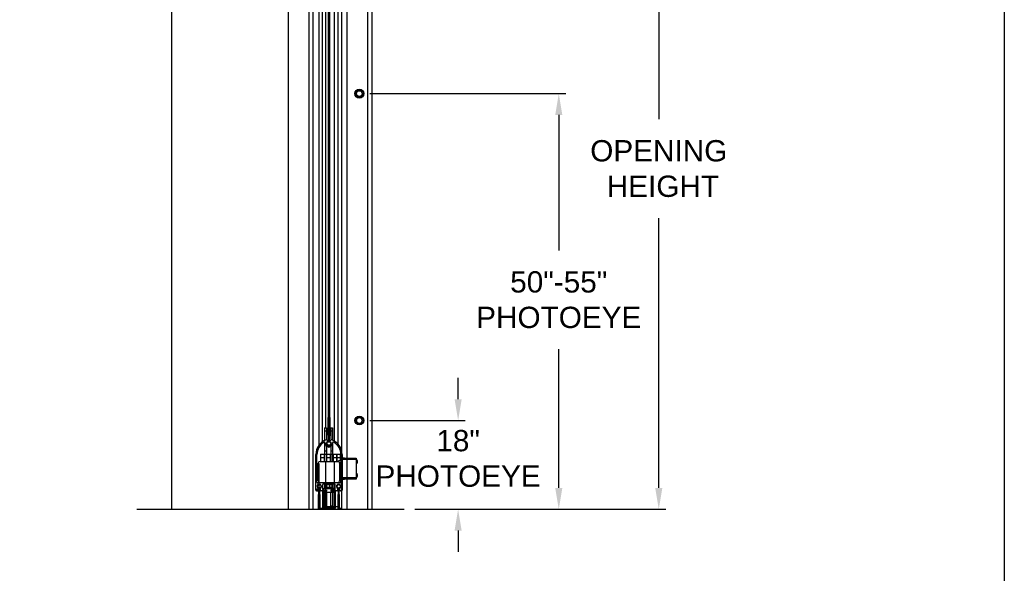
# Model space of a CAD drawing. Header units: inches. Extents: x 170 to 312, y 215 to 248.
# Tile 168 of 256: x 209.38 to 213.72, y 220.13 to 222.57. Entities that reach past the tile are written whole.
import ezdxf

# ---------------------------------------------------------------- set-up
doc = ezdxf.new("R2010")
doc.units = ezdxf.units.IN
doc.header["$LTSCALE"] = 0.25
doc.header["$MEASUREMENT"] = 0
doc.layers.add('ANNOTATIONS', color=1, linetype='Continuous')
doc.layers.add('STANDARD MOTOR RH', color=7, linetype='Continuous')
doc.styles.add('ARIAL', font='arial.ttf', dxfattribs={"height": 0.09375})
doc.dimstyles.new('STANDARD$0', dxfattribs={"dimtxt": 0.09375, "dimasz": 0.09375, "dimexe": 0.03125, "dimexo": 0.046875, "dimgap": 0.09, "dimtad": 0, "dimtih": 1, "dimtoh": 1, "dimdec": 4, "dimzin": 0, "dimdsep": 46, "dimtxsty": 'ARIAL', "dimcen": 0.09, "dimadec": 0, "dimazin": 0, "dimtfac": 1, "dimtdec": 4, "dimtofl": 0, "dimtmove": 0, "dimatfit": 1, "dimfxl": 1, "dimtolj": 1, "dimtzin": 0, "dimarcsym": 0})
pattern_1 = [(45, (208.718204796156, 214.5217454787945), (-0.08838834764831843, 0.08838834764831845), []), (135, (208.718204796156, 214.5217454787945), (-0.08838834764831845, -0.08838834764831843), [])]

# ---------------------------------------------------------------- blocks, each defined once
blk = doc.blocks.new('*D200')
at = {"layer": 'ANNOTATIONS', "color": 0, "lineweight": -2, "transparency": 16777216}
for p, q in [((211.3157528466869, 220.8998510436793), (211.3157528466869, 220.9936010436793)), ((210.9272767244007, 220.8061010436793), (211.3470028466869, 220.8061010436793)), ((211.125410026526, 220.4151128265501), (211.3470028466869, 220.4151128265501)), ((211.3157528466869, 220.3213628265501), (211.3157528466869, 220.2276128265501))]:
    blk.add_line(p, q, dxfattribs=at)
at = {"layer": 'ANNOTATIONS', "color": 0, "transparency": 16777216}
for points in [[(211.3001278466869, 220.8998510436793), (211.3313778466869, 220.8998510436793), (211.3157528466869, 220.8061010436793)], [(211.3001278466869, 220.3213628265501), (211.3313778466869, 220.3213628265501), (211.3157528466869, 220.4151128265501)]]:
    blk.add_solid(points, dxfattribs=at)
at = {"layer": 'defpoints', "color": 0, "transparency": 16777216}
for p in [(210.8804017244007, 220.8061010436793), (211.3157528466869, 220.8061010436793), (211.078535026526, 220.4151128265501)]:
    blk.add_point(p, dxfattribs=at)
at = {"layer": 'ANNOTATIONS', "color": 0, "transparency": 16777216, "insert": (211.3157528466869, 220.6387096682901), "char_height": 0.09375, "attachment_point": 5, "style": 'ARIAL'}
blk.add_mtext('\\A1;18"\\PPHOTOEYE', dxfattribs=at)
blk = doc.blocks.new('*D201')
at = {"layer": 'ANNOTATIONS', "color": 0, "lineweight": -2, "transparency": 16777216}
for p, q in [((210.9272767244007, 222.2455854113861), (211.79039545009, 222.2455854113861)), ((211.75914545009, 222.1518354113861), (211.75914545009, 221.55447991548)), ((211.75914545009, 220.5088628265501), (211.75914545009, 221.1208347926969)), ((211.125410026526, 220.4151128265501), (211.79039545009, 220.4151128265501))]:
    blk.add_line(p, q, dxfattribs=at)
at = {"layer": 'ANNOTATIONS', "color": 0, "transparency": 16777216}
for points in [[(211.74352045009, 222.1518354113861), (211.77477045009, 222.1518354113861), (211.75914545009, 222.2455854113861)], [(211.74352045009, 220.5088628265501), (211.77477045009, 220.5088628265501), (211.75914545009, 220.4151128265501)]]:
    blk.add_solid(points, dxfattribs=at)
at = {"layer": 'defpoints', "color": 0, "transparency": 16777216}
for p in [(210.8804017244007, 222.2455854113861), (211.75914545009, 222.2455854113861), (211.078535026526, 220.4151128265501)]:
    blk.add_point(p, dxfattribs=at)
at = {"layer": 'ANNOTATIONS', "color": 0, "transparency": 16777216, "insert": (211.75914545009, 221.3376573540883), "char_height": 0.09375, "attachment_point": 5, "style": 'ARIAL'}
blk.add_mtext('\\A1;50"-55"\\PPHOTOEYE', dxfattribs=at)
blk = doc.blocks.new('*D120')
at = {"layer": 'ANNOTATIONS', "color": 0, "lineweight": -2, "transparency": 16777216}
for p, q in [((210.6151519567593, 223.4151129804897), (212.2310143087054, 223.4151129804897)), ((212.1997643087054, 223.3213629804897), (212.1997643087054, 222.1325429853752)), ((212.1997643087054, 220.5088628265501), (212.1997643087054, 221.6976828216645)), ((211.125410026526, 220.4151128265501), (212.2310143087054, 220.4151128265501))]:
    blk.add_line(p, q, dxfattribs=at)
at = {"layer": 'ANNOTATIONS', "color": 0, "transparency": 16777216}
for points in [[(212.1841393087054, 223.3213629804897), (212.2153893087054, 223.3213629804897), (212.1997643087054, 223.4151129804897)], [(212.1841393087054, 220.5088628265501), (212.2153893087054, 220.5088628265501), (212.1997643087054, 220.4151128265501)]]:
    blk.add_solid(points, dxfattribs=at)
at = {"layer": 'defpoints', "color": 0, "transparency": 16777216}
for p in [(210.5682769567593, 223.4151129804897), (212.1997643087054, 223.4151129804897), (211.078535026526, 220.4151128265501)]:
    blk.add_point(p, dxfattribs=at)
at = {"layer": 'ANNOTATIONS', "color": 0, "transparency": 16777216, "insert": (212.1997643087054, 221.9151129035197), "char_height": 0.09375, "attachment_point": 5, "style": 'ARIAL'}
blk.add_mtext('\\A1;OPENING\\P HEIGHT', dxfattribs=at)

msp = doc.modelspace()

# ---------------------------------------------------------------- hatches: boundary and pattern name
at = {"layer": 'STANDARD MOTOR RH'}
h = msp.add_hatch(dxfattribs=at)
h.set_pattern_fill('ANSI37', color=256, style=0)
h.set_pattern_definition(pattern_1)
edge = h.paths.add_edge_path(flags=0)
edge.add_arc((210.7490432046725, 220.7431478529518), 0.001230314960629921, 330.0000000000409, 360.0000000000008)
edge.add_line((210.7502735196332, 220.7431478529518), (210.7502735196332, 220.8190977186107))
edge.add_line((210.7502735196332, 220.8190977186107), (210.7490432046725, 220.8190977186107))
edge.add_line((210.7490432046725, 220.8190977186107), (210.7490432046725, 220.7431478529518))
edge.add_line((210.7490432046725, 220.7431478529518), (210.7467720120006, 220.7392140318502))
edge.add_arc((210.7478374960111, 220.7385988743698), 0.001230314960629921, 149.999999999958, 180)
edge.add_line((210.7466071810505, 220.7385988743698), (210.7466071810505, 220.7139925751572))
edge.add_arc((210.7478374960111, 220.7139925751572), 0.001230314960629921, 180, 262.1835509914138)
edge.add_arc((210.7465825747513, 220.7048509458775), 0.007997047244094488, -262.1835509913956, 82.18355099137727, ccw=False)
edge.add_arc((210.7453276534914, 220.7139925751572), 0.001230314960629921, 277.8164490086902, 360.0000000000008)
edge.add_line((210.7465579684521, 220.7139925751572), (210.7465579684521, 220.7385988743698))
edge.add_arc((210.7453276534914, 220.7385988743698), 0.001230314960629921, 0, 30.00000000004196)
edge.add_line((210.746393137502, 220.7392140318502), (210.74412194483, 220.7431478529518))
edge.add_line((210.74412194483, 220.7431478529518), (210.74412194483, 220.8190977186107))
edge.add_line((210.74412194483, 220.8190977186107), (210.7428916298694, 220.8190977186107))
edge.add_line((210.7428916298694, 220.8190977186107), (210.7428916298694, 220.7431478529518))
edge.add_arc((210.74412194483, 220.7431478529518), 0.001230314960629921, 180, 209.9999999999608)
edge.add_line((210.7430564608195, 220.7425326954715), (210.7453276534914, 220.7385988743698))
edge.add_line((210.7453276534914, 220.7385988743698), (210.7453276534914, 220.7139925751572))
edge.add_arc((210.7465825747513, 220.7048509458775), 0.009227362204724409, 97.81644900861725, 442.1835509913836)
edge.add_line((210.7478374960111, 220.7139925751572), (210.7478374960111, 220.7385988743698))
edge.add_line((210.7478374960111, 220.7385988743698), (210.7501086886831, 220.7425326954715))
h = msp.add_hatch(dxfattribs=at)
h.set_pattern_fill('ANSI38', color=256, style=0)
h.set_pattern_definition([(45, (208.718204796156, 214.5217454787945), (-0.08838834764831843, 0.08838834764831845), []), (135, (208.718204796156, 214.5217454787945), (-0.2651650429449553, 0.08838834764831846), [0.3125, -0.1875])])
edge = h.paths.add_edge_path(flags=0)
edge.add_arc((210.7807075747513, 220.4991753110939), 0.003124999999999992, 270.0000000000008, 360.0000000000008)
edge.add_line((210.7838325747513, 220.4991753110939), (210.7838325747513, 220.5068555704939))
edge.add_arc((210.7807075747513, 220.5068555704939), 0.003124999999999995, 0, 47.18669650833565)
edge.add_arc((210.7894575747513, 220.5163003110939), 0.009750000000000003, -47.18669650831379, 227.186696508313, ccw=False)
edge.add_arc((210.7982075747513, 220.5068555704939), 0.003124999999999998, 132.8133034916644, 180)
edge.add_line((210.7950825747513, 220.5068555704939), (210.7950825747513, 220.4991753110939))
edge.add_arc((210.7982075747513, 220.4991753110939), 0.003124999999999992, 180, 270.0000000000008)
edge.add_line((210.7982075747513, 220.4960503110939), (210.8010825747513, 220.4960503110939))
edge.add_arc((210.8010825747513, 220.4991753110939), 0.003124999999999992, 270.0000000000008, 360.0000000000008)
edge.add_line((210.8042075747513, 220.4991753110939), (210.8042075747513, 220.6561253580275))
edge.add_arc((210.7354575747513, 220.6561253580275), 0.06875000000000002, 0, 70.05143277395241)
edge.add_arc((210.7572075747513, 220.7160503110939), 0.005000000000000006, 70.051432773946, 226.5075402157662)
edge.add_arc((210.7465825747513, 220.7048509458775), 0.0104375, -226.50754021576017, 46.507540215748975, ccw=False)
edge.add_arc((210.7359575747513, 220.7160503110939), 0.005000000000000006, 313.4924597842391, 469.94856722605)
edge.add_arc((210.7577075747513, 220.6561253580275), 0.06875, 109.9485672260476, 180)
edge.add_line((210.6889575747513, 220.6561253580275), (210.6889575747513, 220.4991753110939))
edge.add_arc((210.6920825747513, 220.4991753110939), 0.003124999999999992, 180, 270.0000000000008)
edge.add_line((210.6920825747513, 220.4960503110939), (210.6949575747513, 220.4960503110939))
edge.add_arc((210.6949575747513, 220.4991753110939), 0.003124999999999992, 270.0000000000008, 360.0000000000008)
edge.add_line((210.6980825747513, 220.4991753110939), (210.6980825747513, 220.5068555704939))
edge.add_arc((210.6949575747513, 220.5068555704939), 0.003124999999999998, 0, 47.18669650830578)
edge.add_arc((210.7037075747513, 220.5163003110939), 0.009750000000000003, -47.186696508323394, 227.186696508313, ccw=False)
edge.add_arc((210.7124575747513, 220.5068555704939), 0.003124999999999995, 132.8133034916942, 180)
edge.add_line((210.7093325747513, 220.5068555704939), (210.7093325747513, 220.4991753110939))
edge.add_arc((210.7124575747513, 220.4991753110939), 0.003124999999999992, 180, 270.0000000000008)
edge.add_line((210.7124575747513, 220.4960503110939), (210.7350200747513, 220.4960503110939))
edge.add_arc((210.7350200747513, 220.4976128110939), 0.001562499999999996, 270.0000000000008, 360.0000000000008)
edge.add_line((210.7365825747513, 220.4976128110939), (210.7365825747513, 220.4988628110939))
edge.add_arc((210.7350200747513, 220.4988628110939), 0.001562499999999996, 0, 90)
edge.add_line((210.7350200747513, 220.5004253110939), (210.7215825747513, 220.5004253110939))
edge.add_arc((210.7215825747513, 220.5035503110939), 0.003124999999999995, 180, 270, ccw=False)
edge.add_line((210.7184575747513, 220.5035503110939), (210.7184575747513, 220.5229253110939))
edge.add_arc((210.7215825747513, 220.5229253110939), 0.003124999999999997, 89.9999999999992, 180, ccw=False)
edge.add_line((210.7215825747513, 220.5260503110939), (210.7715825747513, 220.5260503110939))
edge.add_arc((210.7715825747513, 220.5229253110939), 0.003124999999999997, -7.958078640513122e-13, 89.9999999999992, ccw=False)
edge.add_line((210.7747075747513, 220.5229253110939), (210.7747075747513, 220.5035503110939))
edge.add_arc((210.7715825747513, 220.5035503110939), 0.003124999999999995, 270, 360, ccw=False)
edge.add_line((210.7715825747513, 220.5004253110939), (210.7581450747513, 220.5004253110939))
edge.add_arc((210.7581450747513, 220.4988628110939), 0.001562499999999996, 90, 180)
edge.add_line((210.7565825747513, 220.4988628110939), (210.7565825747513, 220.4976128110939))
edge.add_arc((210.7581450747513, 220.4976128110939), 0.001562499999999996, 180, 270.0000000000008)
edge.add_line((210.7581450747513, 220.4960503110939), (210.7807075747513, 220.4960503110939))
edge = h.paths.add_edge_path(flags=0)
edge.add_line((210.7960825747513, 220.5310503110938), (210.7490825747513, 220.5310503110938))
edge.add_arc((210.7465825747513, 220.5291753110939), 0.003125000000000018, 36.86989764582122, 143.1301023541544)
edge.add_line((210.7440825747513, 220.5310503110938), (210.6970825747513, 220.5310503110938))
edge.add_arc((210.6970825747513, 220.5341753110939), 0.003124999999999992, 180, 270, ccw=False)
edge.add_line((210.6939575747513, 220.5341753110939), (210.6939575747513, 220.6078337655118))
edge.add_arc((210.6920825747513, 220.6103337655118), 0.003125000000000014, 306.8698976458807, 413.130102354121)
edge.add_line((210.6939575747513, 220.6128337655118), (210.6939575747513, 220.6561253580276))
edge.add_arc((210.7577075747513, 220.6561253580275), 0.06374999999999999, 122.47572038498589, 180, ccw=False)
edge.add_arc((210.7261622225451, 220.7056879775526), 0.004999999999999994, -2.347244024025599, 122.47572038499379, ccw=False)
edge.add_arc((210.7465825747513, 220.7048509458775), 0.0154375, 177.6527559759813, 260.6802885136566)
edge.add_arc((210.7465825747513, 220.6914922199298), 0.003125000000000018, 216.8698976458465, 323.1301023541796)
edge.add_arc((210.7465825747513, 220.7048509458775), 0.0154375, 279.3197114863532, 362.3472440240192)
edge.add_arc((210.7670029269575, 220.7056879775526), 0.004999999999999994, 57.52427961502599, 182.3472440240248, ccw=False)
edge.add_arc((210.7354575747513, 220.6561253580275), 0.06375, -7.958078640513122e-13, 57.52427961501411, ccw=False)
edge.add_line((210.7992075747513, 220.6561253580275), (210.7992075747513, 220.6128337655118))
edge.add_arc((210.8010825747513, 220.6103337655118), 0.003125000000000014, 126.869897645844, 233.1301023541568)
edge.add_line((210.7992075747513, 220.6078337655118), (210.7992075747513, 220.5341753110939))
edge.add_arc((210.7960825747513, 220.5341753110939), 0.003124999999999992, 270, 360, ccw=False)
h = msp.add_hatch(dxfattribs=at)
h.set_pattern_fill('ANSI37', color=256, style=0)
h.set_pattern_definition(pattern_1)
edge = h.paths.add_edge_path(flags=0)
edge.add_line((210.7060033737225, 220.4807495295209), (210.7049624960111, 220.4825523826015))
edge.add_line((210.7049624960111, 220.4825523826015), (210.7049624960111, 220.5071586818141))
edge.add_arc((210.7037075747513, 220.5163003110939), 0.009227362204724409, 277.8164490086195, 622.1835509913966)
edge.add_line((210.7024526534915, 220.5071586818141), (210.7024526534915, 220.4825523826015))
edge.add_line((210.7024526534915, 220.4825523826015), (210.7014117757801, 220.4807495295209))
edge.add_arc((210.7024772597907, 220.4801343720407), 0.001230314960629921, 149.999999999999, 180)
edge.add_line((210.70124694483, 220.4801343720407), (210.70124694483, 220.4041845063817))
edge.add_line((210.70124694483, 220.4041845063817), (210.7024772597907, 220.4041845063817))
edge.add_line((210.7024772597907, 220.4041845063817), (210.7024772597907, 220.4801343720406))
edge.add_line((210.7024772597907, 220.4801343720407), (210.703518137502, 220.4819372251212))
edge.add_arc((210.7024526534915, 220.4825523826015), 0.001230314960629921, 330.0000000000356, 360.0000000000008)
edge.add_line((210.7036829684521, 220.4825523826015), (210.7036829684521, 220.5071586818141))
edge.add_arc((210.7024526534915, 220.5071586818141), 0.001230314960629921, 0, 82.18355099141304)
edge.add_arc((210.7037075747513, 220.5163003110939), 0.007997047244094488, -82.18355099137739, 262.1835509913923, ccw=False)
edge.add_arc((210.7049624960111, 220.5071586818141), 0.001230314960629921, 97.81644900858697, 180)
edge.add_line((210.7037321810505, 220.5071586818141), (210.7037321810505, 220.4825523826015))
edge.add_arc((210.7049624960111, 220.4825523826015), 0.001230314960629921, 180, 209.999999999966)
edge.add_line((210.7038970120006, 220.4819372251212), (210.7049378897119, 220.4801343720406))
edge.add_line((210.7049378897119, 220.4801343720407), (210.7049378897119, 220.4041845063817))
edge.add_line((210.7049378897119, 220.4041845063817), (210.7061682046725, 220.4041845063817))
edge.add_line((210.7061682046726, 220.4041845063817), (210.7061682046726, 220.4801343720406))
edge.add_arc((210.7049378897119, 220.4801343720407), 0.001230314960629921, 0, 30.00000000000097)
h = msp.add_hatch(dxfattribs=at)
h.set_pattern_fill('ANSI37', color=256, style=0)
h.set_pattern_definition(pattern_1)
edge = h.paths.add_edge_path(flags=0)
edge.add_line((210.7193950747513, 220.4948003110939), (210.7193950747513, 220.4204253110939))
edge.add_arc((210.7231450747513, 220.4204253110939), 0.00375, 180, 270.0000000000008)
edge.add_line((210.7231450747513, 220.4166753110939), (210.7703325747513, 220.4166753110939))
edge.add_arc((210.7703325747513, 220.4204253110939), 0.00375, 270.0000000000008, 360.0000000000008)
edge.add_line((210.7740825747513, 220.4204253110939), (210.7740825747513, 220.4948003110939))
edge.add_line((210.7740825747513, 220.4948003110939), (210.7553325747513, 220.4948003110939))
edge.add_line((210.7553325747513, 220.4948003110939), (210.7553325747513, 220.5004253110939))
edge.add_line((210.7553325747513, 220.5004253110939), (210.7684575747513, 220.5004253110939))
edge.add_line((210.7684575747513, 220.5004253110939), (210.7684575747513, 220.5079253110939))
edge.add_line((210.7684575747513, 220.5079253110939), (210.7553325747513, 220.5079253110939))
edge.add_line((210.7553325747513, 220.5079253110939), (210.7540825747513, 220.5060503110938))
edge.add_line((210.7540825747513, 220.5060503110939), (210.7390825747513, 220.5060503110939))
edge.add_line((210.7390825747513, 220.5060503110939), (210.7378325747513, 220.5079253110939))
edge.add_line((210.7378325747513, 220.5079253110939), (210.7247075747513, 220.5079253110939))
edge.add_line((210.7247075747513, 220.5079253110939), (210.7247075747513, 220.5004253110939))
edge.add_line((210.7247075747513, 220.5004253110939), (210.7378325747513, 220.5004253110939))
edge.add_line((210.7378325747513, 220.5004253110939), (210.7378325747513, 220.4948003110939))
edge.add_line((210.7378325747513, 220.4948003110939), (210.7193950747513, 220.4948003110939))
edge = h.paths.add_edge_path(flags=0)
edge.add_arc((210.7268950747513, 220.4241753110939), 0.00375, 180, 270, ccw=False)
edge.add_line((210.7231450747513, 220.4241753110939), (210.7231450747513, 220.4907378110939))
edge.add_line((210.7231450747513, 220.4907378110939), (210.7703325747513, 220.4907378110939))
edge.add_line((210.7703325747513, 220.4907378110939), (210.7703325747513, 220.4241753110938))
edge.add_arc((210.7665825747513, 220.4241753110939), 0.00375, 270, 360, ccw=False)
edge.add_line((210.7665825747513, 220.4204253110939), (210.7268950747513, 220.4204253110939))

# ---------------------------------------------------------------- linework, layer by layer
at = {"layer": 'defpoints'}
msp.add_lwpolyline([(213.7220355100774, 214.7585372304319), (194.2521566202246, 214.7585372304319), (194.2521566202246, 227.4936491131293), (213.7220355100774, 227.4936491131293)], close=True, dxfattribs=at)
at = {"layer": 'STANDARD MOTOR RH'}
for p, q in [((210.0526519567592, 226.0260195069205), (210.0526519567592, 220.4151128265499)), ((210.5682769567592, 220.4151128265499), (210.5682769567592, 226.0260195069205)), ((210.6597771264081, 220.4151128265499), (210.6597771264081, 223.9307375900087)), ((210.677651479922, 220.4151128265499), (210.677651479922, 223.9307375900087)), ((210.7020271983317, 223.9372669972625), (210.7020271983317, 220.6964522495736)), ((210.7169013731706, 223.9347233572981), (210.7169013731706, 220.7114554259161)), ((210.7318858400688, 223.9307375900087), (210.7318858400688, 220.7744877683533)), ((210.9350895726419, 223.6963628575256), (210.9350895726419, 220.4151128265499)), ((210.7441223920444, 220.7431478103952), (210.7441223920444, 223.5728571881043)), ((210.7490432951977, 223.5728571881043), (210.7490432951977, 220.7431478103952)), ((210.7714583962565, 220.7146958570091), (210.7714583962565, 223.5401124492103)), ((210.7864639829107, 223.5440982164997), (210.7864639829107, 220.7022220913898)), ((210.8013393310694, 223.5401124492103), (210.8013393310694, 220.4151128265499)), ((210.8257138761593, 223.5401124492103), (210.8257138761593, 220.4151128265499)), ((210.9172140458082, 223.5401124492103), (210.9172140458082, 220.4151128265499)), ((210.7428915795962, 220.7431478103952), (210.7428915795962, 220.8190976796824)), ((210.7441223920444, 220.8190976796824), (210.7428915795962, 220.8190976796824)), ((210.7502729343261, 220.8190976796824), (210.7490432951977, 220.8190976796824)), ((210.7502729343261, 220.8190976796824), (210.7502729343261, 220.7431478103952)), ((210.7276454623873, 220.7744877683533), (210.7276454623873, 220.7179542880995)), ((210.7276454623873, 220.7744877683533), (210.7354574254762, 220.7744877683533)), ((210.7354574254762, 220.7588628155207), (210.7276454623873, 220.7588628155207)), ((210.7354574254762, 220.7744877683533), (210.7354574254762, 220.7210253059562)), ((210.7549885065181, 220.7744877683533), (210.7549885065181, 220.7205310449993)), ((210.7549885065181, 220.7744877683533), (210.7628016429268, 220.7744877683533)), ((210.7628016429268, 220.7588628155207), (210.7549885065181, 220.7588628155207)), ((210.7628016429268, 220.7744877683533), (210.7628016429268, 220.7192037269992)), ((210.7276454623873, 220.7104630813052), (210.7276454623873, 220.6260502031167)), ((210.7453273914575, 220.7385988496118), (210.743057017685, 220.742532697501)), ((210.7463927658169, 220.739213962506), (210.7441223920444, 220.7431478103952)), ((210.7441223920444, 220.7431478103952), (210.7490432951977, 220.7431478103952)), ((210.7453273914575, 220.7139925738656), (210.7453273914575, 220.7385988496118)), ((210.7465582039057, 220.7139925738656), (210.7465582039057, 220.7385988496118)), ((210.7466074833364, 220.7385988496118), (210.7466074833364, 220.7139925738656)), ((210.7490432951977, 220.7431478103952), (210.7467717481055, 220.739213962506)), ((210.7501086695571, 220.742532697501), (210.7478371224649, 220.7385988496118)), ((210.7478371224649, 220.7385988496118), (210.7478371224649, 220.7139925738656)), ((210.7549885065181, 220.711037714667), (210.7549885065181, 220.7086561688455)), ((210.7276454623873, 220.6729252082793), (210.7354574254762, 220.6729252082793)), ((210.7354574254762, 220.6941480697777), (210.7354574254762, 220.6260502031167)), ((210.7549885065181, 220.7010457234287), (210.7549885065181, 220.6986641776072)), ((210.7549885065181, 220.6919029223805), (210.7549885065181, 220.6260502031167)), ((210.7549885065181, 220.6729252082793), (210.7628016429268, 220.6729252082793)), ((210.7628016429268, 220.7083984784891), (210.7628016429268, 220.6260502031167)), ((210.6889575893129, 220.4991753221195), (210.6889575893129, 220.656125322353)), ((210.6939571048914, 220.6128336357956), (210.6939571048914, 220.656125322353)), ((210.7075195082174, 220.6260502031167), (210.785645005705, 220.6260502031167)), ((210.7100667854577, 220.6573004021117), (210.7979578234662, 220.6573004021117)), ((210.7100667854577, 220.6573004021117), (210.7100667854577, 220.6260502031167)), ((210.7276454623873, 220.6416753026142), (210.7100667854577, 220.6416753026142)), ((210.7256918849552, 220.6573004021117), (210.7256918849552, 220.6260502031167)), ((210.7318858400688, 220.6260502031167), (210.7318858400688, 220.4268313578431)), ((210.7549885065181, 220.6416753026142), (210.7354574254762, 220.6416753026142)), ((210.7374110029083, 220.6260502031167), (210.7374110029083, 220.6573004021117)), ((210.7530361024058, 220.6260502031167), (210.7530361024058, 220.6573004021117)), ((210.7979578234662, 220.6416753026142), (210.7628016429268, 220.6416753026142)), ((210.7647540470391, 220.6573004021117), (210.7647540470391, 220.6260502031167)), ((210.7714583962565, 220.4280876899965), (210.7714583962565, 220.6260502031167)), ((210.7803791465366, 220.6573004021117), (210.7803791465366, 220.6260502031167)), ((210.7823327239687, 220.6260502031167), (210.7823327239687, 220.6573004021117)), ((210.7992074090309, 220.62911286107), (210.7885829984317, 220.62911286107)), ((210.7885829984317, 220.62911286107), (210.7885829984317, 220.6254770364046)), ((210.7979578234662, 220.62911286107), (210.7979578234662, 220.6573004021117)), ((210.7992074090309, 220.6338627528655), (210.7979578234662, 220.6338627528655)), ((210.7992074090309, 220.656125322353), (210.7992074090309, 220.6128336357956)), ((210.8042080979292, 220.656125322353), (210.8042080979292, 220.4991753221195)), ((210.8042080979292, 220.6417181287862), (210.8147351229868, 220.6417181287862)), ((210.8042080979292, 220.6405483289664), (210.8667073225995, 220.6405483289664)), ((210.8667073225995, 220.6342983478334), (210.8042080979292, 220.6342983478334)), ((210.8154895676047, 220.6405483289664), (210.8153100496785, 220.6408601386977)), ((210.8667073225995, 220.6405483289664), (210.8667073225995, 220.5482746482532)), ((210.8694200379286, 220.6332376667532), (210.8667073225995, 220.6332376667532)), ((210.8694200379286, 220.6332376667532), (210.8694200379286, 220.616362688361)), ((210.8701815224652, 220.6328469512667), (210.8701815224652, 220.6167536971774)), ((210.8726748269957, 220.6233022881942), (210.8719039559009, 220.6233990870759)), ((210.8720752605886, 220.6242095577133), (210.8726748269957, 220.6241781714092)), ((210.8726748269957, 220.62629836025), (210.8725657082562, 220.6262848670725)), ((210.6939571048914, 220.5341754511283), (210.6939571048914, 220.6078338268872)), ((210.6997075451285, 220.5401127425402), (210.6997075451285, 220.6182379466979)), ((210.7020271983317, 220.6168801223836), (210.7020271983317, 220.4151128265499)), ((210.7931260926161, 220.6204877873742), (210.7992074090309, 220.6204877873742)), ((210.7934581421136, 220.6182379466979), (210.7934581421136, 220.5401127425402)), ((210.7967070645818, 220.597612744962), (210.7934581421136, 220.597612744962)), ((210.7967070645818, 220.597612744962), (210.7967070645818, 220.5683351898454)), ((210.7992074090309, 220.5916754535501), (210.7967070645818, 220.5916754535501)), ((210.7979578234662, 220.5916754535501), (210.7979578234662, 220.6204877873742)), ((210.7979578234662, 220.6182379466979), (210.7992074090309, 220.6182379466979)), ((210.7992074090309, 220.6078338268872), (210.7992074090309, 220.5341754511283)), ((210.8667073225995, 220.616362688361), (210.8694200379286, 220.616362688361)), ((210.7992074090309, 220.5683351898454), (210.7934581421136, 220.5683351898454)), ((210.7934581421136, 220.5597101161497), (210.7992074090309, 220.5597101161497)), ((210.7934581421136, 220.558237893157), (210.7967070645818, 220.558237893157)), ((210.7934581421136, 220.547925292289), (210.7979578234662, 220.547925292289)), ((210.7967070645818, 220.5597101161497), (210.7967070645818, 220.558237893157)), ((210.7979578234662, 220.5597101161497), (210.7979578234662, 220.5323001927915)), ((210.7979578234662, 220.5557378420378), (210.7992074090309, 220.5557378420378)), ((210.8042080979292, 220.5545246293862), (210.8667073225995, 220.5545246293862)), ((210.8667073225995, 220.5482746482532), (210.8042080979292, 220.5482746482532)), ((210.8042080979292, 220.5478824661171), (210.8147351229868, 220.5478824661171)), ((210.8147351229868, 220.5478824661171), (210.8149298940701, 220.5482746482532)), ((210.8694200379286, 220.5724602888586), (210.8667073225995, 220.5724602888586)), ((210.8667073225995, 220.5555853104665), (210.8694200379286, 220.5555853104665)), ((210.8673655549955, 220.5555853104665), (210.8667073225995, 220.5545994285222)), ((210.8694200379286, 220.5724602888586), (210.8694200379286, 220.5555853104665)), ((210.8701815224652, 220.5720692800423), (210.8701815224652, 220.5559760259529)), ((210.8726748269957, 220.5625246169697), (210.8719039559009, 220.5626217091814)), ((210.8720752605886, 220.5634318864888), (210.8726748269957, 220.5634005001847)), ((210.8726748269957, 220.5655209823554), (210.8725657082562, 220.565507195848)), ((210.6949579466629, 220.496050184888), (210.6920821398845, 220.496050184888)), ((210.7440824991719, 220.5310503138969), (210.6970828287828, 220.5310503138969)), ((210.6980824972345, 220.5068555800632), (210.6980824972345, 220.4991753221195)), ((210.7024531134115, 220.4825523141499), (210.7024531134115, 220.5071585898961)), ((210.7036827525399, 220.4825523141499), (210.7036827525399, 220.5071585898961)), ((210.7037320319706, 220.5071585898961), (210.7037320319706, 220.4825523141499)), ((210.7037766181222, 220.5332555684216), (210.7037766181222, 220.5310503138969)), ((210.7037766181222, 220.5260502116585), (210.7037766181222, 220.5255274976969)), ((210.7037766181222, 220.5083034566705), (210.7037766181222, 220.5074871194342)), ((210.7049628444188, 220.5071585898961), (210.7049628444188, 220.4825523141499)), ((210.7979578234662, 220.5323001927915), (210.7075195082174, 220.5323001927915)), ((210.709332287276, 220.4991753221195), (210.709332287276, 220.5068555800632)), ((210.7350197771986, 220.496050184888), (210.7124580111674, 220.496050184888)), ((210.7169013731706, 220.5323001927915), (210.7169013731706, 220.5310503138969)), ((210.7184571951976, 220.5229253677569), (210.7184571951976, 220.5035503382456)), ((210.7193946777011, 220.4948003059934), (210.737832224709, 220.4948003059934)), ((210.7193946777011, 220.4204253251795), (210.7193946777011, 220.4948003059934)), ((210.7715827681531, 220.5260502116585), (210.721582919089, 220.5260502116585)), ((210.721582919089, 220.5004252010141), (210.737832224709, 220.5004252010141)), ((210.7247074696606, 220.5004252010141), (210.7247074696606, 220.5079253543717)), ((210.7247074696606, 220.5079253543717), (210.737832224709, 220.5079253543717)), ((210.7276454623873, 220.5310503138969), (210.7276454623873, 220.5323001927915)), ((210.7276454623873, 220.5260502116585), (210.7276454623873, 220.5079253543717)), ((210.7276454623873, 220.5166753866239), (210.733812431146, 220.5166753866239)), ((210.7276454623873, 220.496050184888), (210.7276454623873, 220.4948003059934)), ((210.7303323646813, 220.5260502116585), (210.7303323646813, 220.5229253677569)), ((210.762832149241, 220.5229253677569), (210.7303323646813, 220.5229253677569)), ((210.733812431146, 220.5229253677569), (210.733812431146, 220.5120970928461)), ((210.7339297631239, 220.5229253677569), (210.7339297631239, 220.5120970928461)), ((210.7361015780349, 220.5120970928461), (210.7350162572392, 220.5110501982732)), ((210.7582960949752, 220.5110501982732), (210.7350162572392, 220.5110501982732)), ((210.7354574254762, 220.5310503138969), (210.7354574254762, 220.5323001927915)), ((210.7354574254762, 220.5110501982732), (210.7354574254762, 220.5079253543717)), ((210.7354574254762, 220.5004252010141), (210.7354574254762, 220.5003627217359)), ((210.7354574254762, 220.4961129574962), (210.7354574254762, 220.4948003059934)), ((210.7361015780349, 220.5229253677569), (210.7361015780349, 220.5120970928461)), ((210.7365826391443, 220.4988629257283), (210.7365826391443, 220.4976127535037)), ((210.737832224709, 220.5079253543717), (210.7390829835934, 220.5060503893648)), ((210.737832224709, 220.4948003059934), (210.737832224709, 220.5004252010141)), ((210.7387697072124, 220.5323001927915), (210.7387697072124, 220.5310503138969)), ((210.7390829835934, 220.5060503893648), (210.7540827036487, 220.5060503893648)), ((210.7487546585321, 220.5120970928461), (210.7424281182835, 220.5110501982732)), ((210.7487546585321, 220.5229253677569), (210.7487546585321, 220.5120970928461)), ((210.7960828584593, 220.5310503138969), (210.7490820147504, 220.5310503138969)), ((210.7540827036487, 220.5060503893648), (210.7553322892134, 220.5079253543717)), ((210.7543948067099, 220.5310503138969), (210.7543948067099, 220.5323001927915)), ((210.7549885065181, 220.5310503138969), (210.7549885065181, 220.5323001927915)), ((210.7549885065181, 220.5110501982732), (210.7549885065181, 220.5074096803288)), ((210.7553322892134, 220.5079253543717), (210.7684570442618, 220.5079253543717)), ((210.7715827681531, 220.5004252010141), (210.7553322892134, 220.5004252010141)), ((210.7553322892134, 220.5004252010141), (210.7553322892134, 220.4948003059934)), ((210.7553322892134, 220.4948003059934), (210.7740831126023, 220.4948003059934)), ((210.7565830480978, 220.4976127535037), (210.7565830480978, 220.4988629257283)), ((210.7807076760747, 220.496050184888), (210.7581447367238, 220.496050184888)), ((210.7592347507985, 220.5229253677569), (210.7592347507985, 220.5120970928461)), ((210.7593532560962, 220.5229253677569), (210.7593532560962, 220.5120970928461)), ((210.7593532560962, 220.5166753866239), (210.7628016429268, 220.5166753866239)), ((210.7628016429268, 220.5310503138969), (210.7628016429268, 220.5323001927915)), ((210.7628016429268, 220.5229253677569), (210.7628016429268, 220.5079253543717)), ((210.7628016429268, 220.496050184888), (210.7628016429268, 220.4948003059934)), ((210.762832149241, 220.5229253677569), (210.762832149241, 220.5260502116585)), ((210.7684570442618, 220.5079253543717), (210.7684570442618, 220.5004252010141)), ((210.7740831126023, 220.4948003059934), (210.7740831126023, 220.4204253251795)), ((210.7747073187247, 220.5035503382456), (210.7747073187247, 220.5229253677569)), ((210.7838322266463, 220.5068555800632), (210.7838322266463, 220.4991753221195)), ((210.7864639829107, 220.5323001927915), (210.7864639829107, 220.5310503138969)), ((210.7864639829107, 220.5255794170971), (210.7864639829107, 220.5250288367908)), ((210.7882028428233, 220.4825523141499), (210.7882028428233, 220.5071585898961)), ((210.7894324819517, 220.4825523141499), (210.7894324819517, 220.5071585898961)), ((210.7894817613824, 220.5071585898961), (210.7894817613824, 220.4825523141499)), ((210.7907125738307, 220.5071585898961), (210.7907125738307, 220.4825523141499)), ((210.7950820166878, 220.4991753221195), (210.7950820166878, 220.5068555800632)), ((210.8010823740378, 220.496050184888), (210.7982077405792, 220.496050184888)), ((210.7012469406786, 220.4151128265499), (210.7012469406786, 220.4801343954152)), ((210.7014112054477, 220.4807495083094), (210.7024531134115, 220.4825523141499)), ((210.7024777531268, 220.4801343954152), (210.7035184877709, 220.4819372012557)), ((210.7024777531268, 220.4151128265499), (210.7024777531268, 220.4801343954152)), ((210.7049382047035, 220.4801343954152), (210.7024777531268, 220.4801343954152)), ((210.7037766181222, 220.4822240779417), (210.7037766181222, 220.4801343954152)), ((210.7037766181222, 220.4508586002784), (210.7037766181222, 220.4190985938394)), ((210.7038974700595, 220.4819372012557), (210.7049382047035, 220.4801343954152)), ((210.7049382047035, 220.4801343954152), (210.7049382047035, 220.4151128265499)), ((210.7049628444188, 220.4825523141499), (210.7060035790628, 220.4807495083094)), ((210.7061678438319, 220.4801343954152), (210.7061678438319, 220.4151128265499)), ((210.7231446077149, 220.4907376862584), (210.7703320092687, 220.4907376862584)), ((210.7231446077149, 220.4241752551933), (210.7231446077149, 220.4907376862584)), ((210.7276454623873, 220.4204253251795), (210.7276454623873, 220.4907376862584)), ((210.7354574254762, 220.4907376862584), (210.7354574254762, 220.4204253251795)), ((210.7549885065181, 220.4204253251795), (210.7549885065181, 220.4907376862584)), ((210.7628016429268, 220.4907376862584), (210.7628016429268, 220.4204253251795)), ((210.7703320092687, 220.4907376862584), (210.7703320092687, 220.4241752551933)), ((210.7869966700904, 220.4151128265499), (210.7869966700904, 220.4801343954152)), ((210.7871621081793, 220.4807495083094), (210.7882028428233, 220.4825523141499)), ((210.7882274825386, 220.4801343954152), (210.7892682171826, 220.4819372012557)), ((210.7882274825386, 220.4151128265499), (210.7882274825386, 220.4801343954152)), ((210.7906879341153, 220.4801343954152), (210.7882274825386, 220.4801343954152)), ((210.7896471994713, 220.4819372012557), (210.7906879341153, 220.4801343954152)), ((210.7906879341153, 220.4801343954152), (210.7906879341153, 220.4151128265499)), ((210.7907125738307, 220.4825523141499), (210.7917533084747, 220.4807495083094)), ((210.7919187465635, 220.4801343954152), (210.7919187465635, 220.4151128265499)), ((209.8996131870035, 220.4151128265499), (211.0785350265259, 220.4151128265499)), ((210.7169013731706, 220.4190985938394), (210.7020271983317, 220.4190985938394)), ((210.7169013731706, 220.4268313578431), (210.719299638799, 220.4268313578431)), ((210.7703320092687, 220.4166753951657), (210.7231446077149, 220.4166753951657)), ((210.7234883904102, 220.4268313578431), (210.7696761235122, 220.4268313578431)), ((210.7665820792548, 220.4204253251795), (210.7268945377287, 220.4204253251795)), ((210.7276454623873, 220.4307379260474), (210.7354574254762, 220.4307379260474)), ((210.7276454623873, 220.4151128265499), (210.7276454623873, 220.4166753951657)), ((210.7354574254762, 220.4166753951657), (210.7354574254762, 220.4151128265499)), ((210.7549885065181, 220.4307379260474), (210.7628016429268, 220.4307379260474)), ((210.7549885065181, 220.4151128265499), (210.7549885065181, 220.4166753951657)), ((210.7628016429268, 220.4166753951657), (210.7628016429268, 220.4151128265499)), ((210.7738648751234, 220.4268313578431), (210.7864639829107, 220.4268313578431)), ((210.8013393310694, 220.4190985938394), (210.7864639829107, 220.4190985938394))]:
    msp.add_line(p, q, dxfattribs=at)
for centre, radius in [((210.8804017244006, 222.245585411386), 0.01956200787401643), ((210.8804017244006, 222.245585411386), 0.01608215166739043), ((210.8804017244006, 222.245585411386), 0.01260229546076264), ((210.8804017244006, 220.8061010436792), 0.01956200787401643), ((210.8804017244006, 220.8061010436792), 0.01608215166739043), ((210.8804017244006, 220.8061010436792), 0.01260229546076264), ((210.7465825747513, 220.7048509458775), 0.007997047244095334), ((210.7037075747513, 220.5163003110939), 0.007997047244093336), ((210.7894575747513, 220.5163003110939), 0.007997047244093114)]:
    msp.add_circle(centre, radius, dxfattribs=at)
for centre, radius, start, end in [((210.7577075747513, 220.6561253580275), 0.06875000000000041, 109.9485672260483, 180), ((210.7577075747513, 220.6561253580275), 0.06375000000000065, 122.4757203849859, 180), ((210.7261622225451, 220.7056879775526), 0.005000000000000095, 357.652755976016, 122.4757203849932), ((210.7359575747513, 220.7160503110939), 0.004999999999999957, 313.4924597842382, 109.9485672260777), ((210.7465825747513, 220.7048509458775), 0.01043750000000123, 133.49245978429, 46.50754021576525), ((210.7465825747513, 220.7048509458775), 0.009227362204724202, 97.81644900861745, 82.18355099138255), ((210.7441219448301, 220.7431478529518), 0.001230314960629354, 179.999999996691, 209.9999999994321), ((210.7453276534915, 220.7139925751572), 0.001230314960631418, 277.8164490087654, 0), ((210.7453276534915, 220.7385988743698), 0.001230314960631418, 0, 30.00000000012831), ((210.7478374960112, 220.7385988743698), 0.001230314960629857, 149.9999999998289, 180), ((210.7478374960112, 220.7139925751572), 0.001230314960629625, 180, 262.1835509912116), ((210.7490432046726, 220.7431478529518), 0.001230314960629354, 330.000000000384, 3.308998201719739e-09), ((210.7572075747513, 220.7160503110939), 0.005000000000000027, 70.05143277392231, 226.5075402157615), ((210.7354575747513, 220.6561253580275), 0.06875000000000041, 0, 70.05143277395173), ((210.7670029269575, 220.7056879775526), 0.00499999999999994, 57.52427961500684, 182.347244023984), ((210.7354575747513, 220.6561253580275), 0.06374999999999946, 0, 57.52427961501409), ((210.7465825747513, 220.7048509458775), 0.01543749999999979, 177.6527559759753, 260.6802885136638), ((210.7465825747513, 220.6914922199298), 0.003125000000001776, 216.8698976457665, 323.1301023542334), ((210.7465825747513, 220.7048509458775), 0.01543750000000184, 279.319711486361, 2.34724402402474), ((210.7075200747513, 220.6182378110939), 0.007812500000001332, 90, 180), ((210.7856450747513, 220.6182378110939), 0.007812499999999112, 0, 90), ((210.869419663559, 220.6323003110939), 0.0009375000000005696, 35.66819829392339, 90), ((210.8589700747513, 220.6248003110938), 0.0138000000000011, 12.33332954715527, 35.66819829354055), ((210.8610583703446, 220.6252536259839), 0.01166334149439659, 5.13911053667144, 21.9558440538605), ((210.8694641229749, 220.6292058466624), 0.002446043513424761, 350.3837263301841, 9.61627366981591), ((210.8604717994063, 220.6243151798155), 0.01225316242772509, 5.184794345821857, 21.45607785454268), ((210.8695011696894, 220.6262208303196), 0.003272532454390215, 316.5207425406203, 345.8798666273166), ((210.8576349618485, 220.6229800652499), 0.01427513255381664, 356.0274436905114, 3.972556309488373), ((210.8701368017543, 220.6239498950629), 0.002619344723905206, 311.5983283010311, 345.6857487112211), ((210.8700683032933, 220.6235952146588), 0.00267091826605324, 12.60690176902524, 26.82049027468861), ((210.8607992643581, 220.6243865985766), 0.01192496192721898, 347.7316292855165, 354.7830158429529), ((210.8639097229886, 220.6248491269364), 0.008790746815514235, 349.9546721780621, 355.6226309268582), ((210.6920825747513, 220.6103337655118), 0.003125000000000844, 306.8698976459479, 53.130102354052), ((210.8010825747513, 220.6103337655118), 0.003124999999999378, 126.8698976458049, 233.1301023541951), ((210.869419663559, 220.6173003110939), 0.0009375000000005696, 270, 324.3318017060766), ((210.8589700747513, 220.6248003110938), 0.01380000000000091, 324.3318017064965, 347.6666704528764), ((210.7075200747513, 220.5401128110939), 0.007812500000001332, 180, 270), ((210.7856450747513, 220.5401128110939), 0.0078125, 270, 0), ((210.869419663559, 220.5715227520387), 0.0009375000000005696, 35.66819829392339, 90), ((210.869419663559, 220.5565227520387), 0.0009375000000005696, 270, 324.3318017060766), ((210.8589700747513, 220.5640227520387), 0.0138000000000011, 12.33332954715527, 35.66819829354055), ((210.8589700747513, 220.5640227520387), 0.01380000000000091, 324.3318017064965, 347.6666704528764), ((210.8610547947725, 220.5644753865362), 0.01166697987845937, 5.141751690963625, 21.95320289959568), ((210.8694641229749, 220.5684284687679), 0.002446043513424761, 350.3837263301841, 9.616273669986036), ((210.8604674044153, 220.5635368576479), 0.01225759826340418, 5.18596811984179, 21.45267121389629), ((210.8695000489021, 220.5654442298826), 0.003273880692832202, 316.524366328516, 345.8664782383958), ((210.8576298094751, 220.5622025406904), 0.01428028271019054, 356.0282888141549, 3.971711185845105), ((210.8701368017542, 220.5631722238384), 0.002619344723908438, 311.5983283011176, 345.6857487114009), ((210.8700724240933, 220.5628190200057), 0.002666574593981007, 12.59526539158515, 26.832126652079), ((210.8607829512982, 220.563611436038), 0.01194143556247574, 347.7364992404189, 354.7781458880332), ((210.8642026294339, 220.5640349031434), 0.008495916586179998, 349.8547959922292, 355.7176514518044), ((210.6920825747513, 220.4991753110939), 0.003125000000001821, 180, 270), ((210.6970825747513, 220.5341753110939), 0.003124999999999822, 180, 270), ((210.7037075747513, 220.5163003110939), 0.009750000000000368, 312.8133034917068, 227.1866965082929), ((210.7037075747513, 220.5163003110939), 0.009227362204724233, 277.8164490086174, 262.1835509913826), ((210.6949575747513, 220.4991753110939), 0.003125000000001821, 270, 0), ((210.6949575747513, 220.5068555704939), 0.003125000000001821, 0, 47.18669650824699), ((210.7024526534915, 220.5071586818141), 0.001230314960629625, 0, 82.18355099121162), ((210.7049624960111, 220.5071586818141), 0.001230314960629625, 97.81644900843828, 180), ((210.7124575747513, 220.5068555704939), 0.003124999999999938, 132.8133034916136, 180), ((210.7124575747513, 220.4991753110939), 0.003124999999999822, 180, 270), ((210.7215825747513, 220.5229253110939), 0.003125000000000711, 90, 180), ((210.7215825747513, 220.5035503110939), 0.003124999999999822, 180, 270), ((210.7350200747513, 220.4988628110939), 0.001562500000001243, 0, 90), ((210.7350200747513, 220.4976128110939), 0.001562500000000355, 270, 0), ((210.7465825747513, 220.5291753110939), 0.003125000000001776, 36.86989764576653, 143.1301023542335), ((210.7581450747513, 220.4988628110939), 0.001562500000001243, 90, 180), ((210.7581450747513, 220.4976128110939), 0.001562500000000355, 180, 270), ((210.7715825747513, 220.5229253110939), 0.003125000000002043, 0, 90), ((210.7715825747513, 220.5035503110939), 0.003125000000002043, 270, 0), ((210.7894575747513, 220.5163003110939), 0.009750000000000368, 312.8133034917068, 227.1866965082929), ((210.7894575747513, 220.5163003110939), 0.009227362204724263, 277.8164490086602, 262.183550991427), ((210.7807075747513, 220.4991753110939), 0.003124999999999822, 270, 0), ((210.7807075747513, 220.5068555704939), 0.003124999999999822, 0, 47.18669650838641), ((210.7882026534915, 220.5071586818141), 0.001230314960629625, 0, 82.18355099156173), ((210.7907124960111, 220.5071586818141), 0.001230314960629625, 97.81644900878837, 180), ((210.7982075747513, 220.5068555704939), 0.003124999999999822, 132.8133034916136, 180), ((210.7982075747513, 220.4991753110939), 0.003124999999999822, 180, 270), ((210.7960825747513, 220.5341753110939), 0.003124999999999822, 270, 0), ((210.8010825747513, 220.4991753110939), 0.003124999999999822, 270, 0), ((210.7024772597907, 220.4801343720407), 0.001230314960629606, 149.9999999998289, 180), ((210.7024526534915, 220.4825523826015), 0.001230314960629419, 330.000000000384, 0), ((210.7049624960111, 220.4825523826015), 0.001230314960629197, 180, 210.0000000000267), ((210.7049378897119, 220.4801343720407), 0.001230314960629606, 0, 30.00000000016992), ((210.7882272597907, 220.4801343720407), 0.001230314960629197, 150.0000000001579, 180), ((210.7882026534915, 220.4825523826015), 0.001230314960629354, 329.9999999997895, 0), ((210.7907124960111, 220.4825523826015), 0.001230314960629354, 180, 210.0000000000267), ((210.7906878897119, 220.4801343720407), 0.001230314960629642, 0, 30.00000000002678), ((210.7231450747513, 220.4204253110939), 0.003749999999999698, 180, 270), ((210.7268950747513, 220.4241753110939), 0.00375000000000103, 180, 270), ((210.7665825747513, 220.4241753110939), 0.00375000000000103, 270, 0), ((210.7703325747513, 220.4204253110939), 0.003749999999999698, 270, 0)]:
    msp.add_arc(centre, radius, start, end, dxfattribs=at)
for points, knots in [([(210.8147351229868, 220.6417181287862), (210.8148991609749, 220.6415198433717), (210.8151409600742, 220.6412275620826), (210.8152236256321, 220.6409231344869), (210.8152502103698, 220.6408252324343)], [0, 0, 0, 0, 0.6784061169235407, 1, 1, 1, 1]), ([(210.7350162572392, 220.5110501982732), (210.7349904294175, 220.5110513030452), (210.7346224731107, 220.5110670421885), (210.7342635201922, 220.5116008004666), (210.7339297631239, 220.5120970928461)], [0, 0, 0, 0, 0.07019263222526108, 0.9999999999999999, 0.9999999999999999, 0.9999999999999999, 0.9999999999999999]), ([(210.7424281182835, 220.5110501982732), (210.7422782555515, 220.5110513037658), (210.7401423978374, 220.5110670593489), (210.7380485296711, 220.5116008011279), (210.7361015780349, 220.5120970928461)], [0, 0, 0, 0, 0.07016512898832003, 1, 1, 1, 1]), ([(210.7539947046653, 220.5110501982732), (210.7535183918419, 220.5110657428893), (210.7517448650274, 220.5111236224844), (210.7500178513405, 220.5116858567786), (210.7487546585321, 220.5120970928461)], [0, 0, 0, 0, 0.2685681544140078, 1, 1, 1, 1]), ([(210.7592347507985, 220.5120970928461), (210.7587950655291, 220.5119390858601), (210.7570873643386, 220.5113253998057), (210.7553125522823, 220.5111674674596), (210.7539947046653, 220.5110501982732)], [0, 0, 0, 0, 0.2574720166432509, 1, 1, 1, 1]), ([(210.7581494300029, 220.5110501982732), (210.7581752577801, 220.5110513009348), (210.7585427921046, 220.5110669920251), (210.7589013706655, 220.5116007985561), (210.7592347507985, 220.5120970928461)], [0, 0, 0, 0, 0.07027310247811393, 1, 1, 1, 1])]:
    msp.add_open_spline(points, degree=3, knots=knots, dxfattribs=at)

# ---------------------------------------------------------------- dimensions: what is measured, and where the dimension line sits
at = {"layer": 'ANNOTATIONS'}
dim = msp.add_linear_dim(base=(212.1997643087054, 223.4151129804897), p1=(211.0785350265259, 220.4151128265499), p2=(210.5682769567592, 223.4151129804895), angle=90, text='OPENING\\P HEIGHT', dimstyle='STANDARD$0', dxfattribs=at)
dim.commit()
dim.dimension.update_dxf_attribs({"geometry": '*D120', "text_midpoint": (212.1997643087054, 221.9151129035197)})
for base, p2, text, picture, middle in [((211.75914545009, 222.2455854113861), (210.8804017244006, 222.245585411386), '50"-55"\\PPHOTOEYE', '*D201', (211.75914545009, 221.3376573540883)), ((211.3157528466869, 220.8061010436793), (210.8804017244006, 220.8061010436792), '18"\\PPHOTOEYE', '*D200', (211.3157528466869, 220.6387096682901))]:
    dim = msp.add_linear_dim(base=base, p1=(211.0785350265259, 220.4151128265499), p2=p2, angle=90, text=text, dimstyle='STANDARD$0', dxfattribs=at)
    dim.commit()
    dim.dimension.update_dxf_attribs({"geometry": picture, "text_midpoint": middle, "dimtype": 160})

doc.saveas('drawing.dxf')
